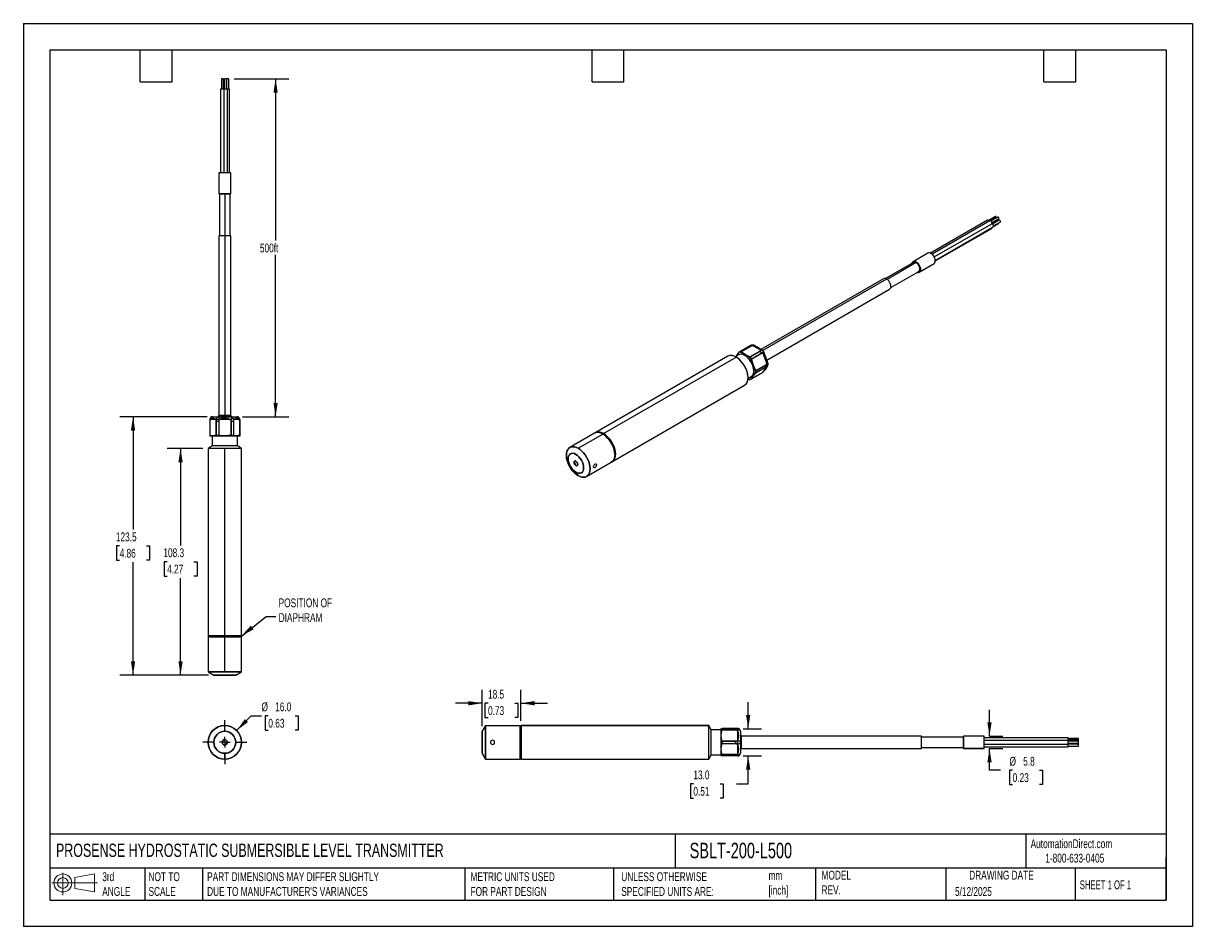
# Model space of a CAD drawing. Header units: millimetres. Extents: x 0 to 559, y 0 to 432.
import ezdxf

# ---------------------------------------------------------------- set-up
doc = ezdxf.new("R2010")
doc.units = ezdxf.units.MM
doc.header["$LTSCALE"] = 2
doc.linetypes.add('CENTERX2', pattern=[20.32, 12.7, -2.54, 2.54, -2.54])
doc.layers.add('CENTER', color=40, linetype='CENTERX2')
doc.layers.add('SLD-DEFPOINTS', color=7, linetype='Continuous')
doc.layers.add('DIMENSIONS', color=140, linetype='Continuous', lineweight=25)
doc.layers.add('TEXT', color=140, linetype='Continuous', lineweight=25)
doc.styles.add('SLDTEXTSTYLE0', font='TXT', dxfattribs={"width": 0.7})
doc.styles.add('SLDTEXTSTYLE1', font='TXT', dxfattribs={"width": 0.65})
doc.dimstyles.new('SLDDIMSTYLE0', dxfattribs={"dimtxt": 4.316016, "dimasz": 6.604, "dimexe": 0, "dimexo": 0.0625, "dimgap": 1.079004, "dimtad": 0, "dimtih": 1, "dimtoh": 1, "dimdec": 1, "dimrnd": 1e-09, "dimzin": 4, "dimdsep": 46, "dimtxsty": 'SLDTEXTSTYLE0', "dimsah": 1, "dimcen": 0, "dimadec": 0, "dimazin": 1, "dimtfac": 1, "dimtdec": 1, "dimtofl": 0, "dimtmove": 0, "dimatfit": 3, "dimfxl": 0, "dimfrac": 2, "dimtolj": 1, "dimtzin": 12, "dimarcsym": 0})
doc.dimstyles.new('SLDDIMSTYLE1', dxfattribs={"dimtxt": 4.316016, "dimasz": 6.604, "dimexe": 0, "dimexo": 0.0625, "dimgap": 1.079004, "dimtad": 0, "dimtih": 1, "dimtoh": 1, "dimdec": 1, "dimrnd": 1e-09, "dimzin": 4, "dimdsep": 46, "dimtxsty": 'SLDTEXTSTYLE0', "dimsah": 1, "dimcen": 0.09, "dimadec": 0, "dimazin": 1, "dimtfac": 1, "dimtdec": 1, "dimtmove": 0, "dimatfit": 0, "dimfxl": 0, "dimfrac": 2, "dimtolj": 1, "dimtzin": 12, "dimarcsym": 0})
doc.dimstyles.new('SLDDIMSTYLE2', dxfattribs={"dimtxt": 4.316016, "dimasz": 6.604, "dimexe": 0, "dimexo": 0.0625, "dimgap": 1.079004, "dimtad": 0, "dimtih": 1, "dimtoh": 1, "dimdec": 1, "dimrnd": 1e-09, "dimzin": 12, "dimdsep": 46, "dimtxsty": 'SLDTEXTSTYLE0', "dimsah": 1, "dimcen": 0.09, "dimadec": 0, "dimazin": 3, "dimtfac": 1, "dimtdec": 1, "dimtmove": 0, "dimatfit": 0, "dimfxl": 0, "dimfrac": 2, "dimtolj": 1, "dimtzin": 12, "dimarcsym": 0})
doc.dimstyles.new('SLDDIMSTYLE3', dxfattribs={"dimtxt": 4.316016, "dimasz": 6.604, "dimexe": 0, "dimexo": 0.0625, "dimgap": 1.079004, "dimtad": 0, "dimtih": 1, "dimtoh": 1, "dimdec": 1, "dimrnd": 1e-09, "dimzin": 12, "dimdsep": 46, "dimtxsty": 'SLDTEXTSTYLE0', "dimsah": 1, "dimcen": 0.09, "dimadec": 0, "dimazin": 3, "dimtfac": 1, "dimtdec": 1, "dimtofl": 0, "dimtmove": 0, "dimatfit": 3, "dimfxl": 0, "dimfrac": 2, "dimtolj": 1, "dimtzin": 12, "dimarcsym": 0})
doc.dimstyles.new('SLDDIMSTYLE4', dxfattribs={"dimtxt": 0.18, "dimasz": 6.604, "dimexe": 0, "dimexo": 0.0625, "dimgap": 0, "dimtad": 0, "dimtih": 1, "dimtoh": 1, "dimdec": 0, "dimrnd": 1e-09, "dimzin": 0, "dimdsep": 46, "dimtxsty": 'Standard', "dimsah": 1, "dimcen": 0.09, "dimadec": 0, "dimazin": 0, "dimtfac": 6.604, "dimtdec": 0, "dimtofl": 0, "dimtmove": 0, "dimatfit": 3, "dimfxl": 0, "dimfrac": 2, "dimtolj": 1, "dimtzin": 0, "dimarcsym": 0})

# ---------------------------------------------------------------- blocks, each defined once
blk = doc.blocks.new('Block11')
at = {"color": 7, "linetype": 'Continuous', "lineweight": 18}
for p, q in [((0, 5.76), (21.75, 5.76)), ((5.18, 10.62), (5.18, 0)), ((10.96, 8.33), (20.35, 10.06)), ((10.96, 3.19), (10.96, 8.33)), ((20.35, 10.06), (20.35, 1.46)), ((10.96, 3.19), (20.35, 1.46))]:
    blk.add_line(p, q, dxfattribs=at)
for radius in [4.3, 2.57]:
    blk.add_circle((5.18, 5.76), radius, dxfattribs=at)
blk = doc.blocks.new('Block12')
at = {"layer": 'SLD-DEFPOINTS'}
blk.add_blockref('Block11', (0, 0), dxfattribs=at)
blk = doc.blocks.new('_D')
at = {"layer": 'DIMENSIONS'}
for p, q in [((101.92, 93.78), (108.9, 100.76)), ((108.9, 100.76), (113.81, 100.76)), ((117.07, 100.76), (115.62, 100.76)), ((115.62, 100.76), (115.62, 93.9)), ((129.9, 100.76), (131.35, 100.76)), ((131.35, 100.76), (131.35, 93.9)), ((115.62, 93.9), (117.07, 93.9)), ((131.35, 93.9), (129.9, 93.9))]:
    blk.add_line(p, q, dxfattribs=at)
blk.add_solid([(101.92, 93.78), (107.3, 97.73), (105.87, 99.16)], dxfattribs=at)
at = {"layer": 'DIMENSIONS', "char_height": 4.233, "attachment_point": 1, "style": 'SLDTEXTSTYLE0'}
for s, insert in [('%%c', (113.81, 107.19)), ('16.0', (120.33, 107.19)), ('0.63', (117.07, 99.36))]:
    blk.add_mtext(s, dxfattribs=dict(at, insert=insert))
blk = doc.blocks.new('SW_CENTERMARKSYMBOL_0')
at = {"layer": 'CENTER', "color": 0}
for p, q in [((0, 5.08), (0, 10.53)), ((-5.08, 0), (-10.53, 0)), ((0, 0), (-2.54, 0)), ((0, 0), (0, 2.54)), ((0, 0), (0, -2.54)), ((0, 0), (2.54, 0)), ((5.08, 0), (10.53, 0)), ((0, -5.08), (0, -10.53))]:
    blk.add_line(p, q, dxfattribs=at)
blk = doc.blocks.new('_D_1')
at = {"layer": 'DIMENSIONS'}
for p, q in [((346.41, 94.6), (346.41, 107.3)), ((343.97, 94.6), (352.76, 94.6)), ((343.97, 81.6), (352.76, 81.6)), ((346.41, 68.21), (346.41, 81.6)), ((320.21, 68.21), (318.76, 68.21)), ((318.76, 68.21), (318.76, 61.35)), ((333.04, 68.21), (334.48, 68.21)), ((334.48, 68.21), (334.48, 61.35)), ((340.82, 68.21), (346.41, 68.21)), ((318.76, 61.35), (320.21, 61.35)), ((334.48, 61.35), (333.04, 61.35))]:
    blk.add_line(p, q, dxfattribs=at)
for points in [[(346.41, 94.6), (347.42, 101.2), (345.39, 101.2)], [(346.41, 81.6), (345.39, 75), (347.42, 75)]]:
    blk.add_solid(points, dxfattribs=at)
at = {"layer": 'DIMENSIONS', "char_height": 4.233, "attachment_point": 1, "style": 'SLDTEXTSTYLE0'}
for s, insert in [('13.0', (320.21, 74.63)), ('0.51', (320.21, 66.81))]:
    blk.add_mtext(s, dxfattribs=dict(at, insert=insert))
blk = doc.blocks.new('_D_2')
at = {"layer": 'DIMENSIONS'}
for p, q in [((461.73, 91.02), (461.73, 103.72)), ((461.79, 91.02), (468.08, 91.02)), ((461.73, 74.74), (461.73, 85.22)), ((461.79, 85.22), (468.08, 85.22)), ((466.99, 74.74), (461.73, 74.74)), ((472.79, 74.74), (471.34, 74.74)), ((471.34, 74.74), (471.34, 67.88)), ((485.61, 74.74), (487.06, 74.74)), ((487.06, 74.74), (487.06, 67.88)), ((471.34, 67.88), (472.79, 67.88)), ((487.06, 67.88), (485.61, 67.88))]:
    blk.add_line(p, q, dxfattribs=at)
for points in [[(461.73, 91.02), (462.75, 97.63), (460.72, 97.63)], [(461.73, 85.22), (460.72, 78.62), (462.75, 78.62)]]:
    blk.add_solid(points, dxfattribs=at)
at = {"layer": 'DIMENSIONS', "char_height": 4.233, "attachment_point": 1, "style": 'SLDTEXTSTYLE0'}
for s, insert in [('%%c', (471.32, 81.16)), ('5.8', (477.84, 81.16)), ('0.23', (472.79, 73.34))]:
    blk.add_mtext(s, dxfattribs=dict(at, insert=insert))
blk = doc.blocks.new('_D_3')
at = {"layer": 'DIMENSIONS'}
for p, q in [((219.23, 95.91), (219.23, 113.14)), ((237.73, 98.41), (237.73, 113.14)), ((219.23, 106.79), (206.53, 106.79)), ((222.07, 106.79), (220.62, 106.79)), ((220.62, 106.79), (220.62, 99.93)), ((234.89, 106.79), (236.34, 106.79)), ((236.34, 106.79), (236.34, 99.93)), ((237.73, 106.79), (250.43, 106.79)), ((220.62, 99.93), (222.07, 99.93)), ((236.34, 99.93), (234.89, 99.93))]:
    blk.add_line(p, q, dxfattribs=at)
for points in [[(219.23, 106.79), (212.63, 107.81), (212.63, 105.77)], [(237.73, 106.79), (244.34, 105.77), (244.34, 107.81)]]:
    blk.add_solid(points, dxfattribs=at)
at = {"layer": 'DIMENSIONS', "char_height": 4.233, "attachment_point": 1, "style": 'SLDTEXTSTYLE0'}
for s, insert in [('18.5', (222.07, 113.21)), ('0.73', (222.07, 105.39))]:
    blk.add_mtext(s, dxfattribs=dict(at, insert=insert))
blk = doc.blocks.new('_D_4')
at = {"layer": 'DIMENSIONS'}
for p, q in [((85.72, 228.62), (68.77, 228.62)), ((75.12, 228.62), (75.12, 182.28)), ((68.71, 174.45), (67.26, 174.45)), ((67.26, 174.45), (67.26, 167.59)), ((81.53, 174.45), (82.98, 174.45)), ((82.98, 174.45), (82.98, 167.59)), ((67.26, 167.59), (68.71, 167.59)), ((75.12, 120.28), (75.12, 166.63)), ((82.98, 167.59), (81.53, 167.59)), ((88.47, 120.28), (68.77, 120.28))]:
    blk.add_line(p, q, dxfattribs=at)
for points in [[(75.12, 228.62), (74.11, 222.02), (76.14, 222.02)], [(75.12, 120.28), (76.14, 126.88), (74.11, 126.88)]]:
    blk.add_solid(points, dxfattribs=at)
at = {"layer": 'DIMENSIONS', "char_height": 4.233, "attachment_point": 1, "style": 'SLDTEXTSTYLE0'}
for s, insert in [('108.3', (66.91, 180.87)), ('4.27', (68.71, 173.05))]:
    blk.add_mtext(s, dxfattribs=dict(at, insert=insert))
blk = doc.blocks.new('_D_5')
at = {"layer": 'DIMENSIONS'}
for p, q in [((87.85, 243.75), (46.06, 243.75)), ((52.41, 243.75), (52.41, 189.84)), ((46, 182.01), (44.55, 182.01)), ((44.55, 182.01), (44.55, 175.15)), ((58.83, 182.01), (60.28, 182.01)), ((60.28, 182.01), (60.28, 175.15)), ((44.55, 175.15), (46, 175.15)), ((52.41, 120.28), (52.41, 174.19)), ((60.28, 175.15), (58.83, 175.15)), ((88.47, 120.28), (46.06, 120.28))]:
    blk.add_line(p, q, dxfattribs=at)
for points in [[(52.41, 243.75), (51.4, 237.14), (53.43, 237.14)], [(52.41, 120.28), (53.43, 126.88), (51.4, 126.88)]]:
    blk.add_solid(points, dxfattribs=at)
at = {"layer": 'DIMENSIONS', "char_height": 4.233, "attachment_point": 1, "style": 'SLDTEXTSTYLE0'}
for s, insert in [('123.5', (44.21, 188.44)), ('4.86', (46, 180.61))]:
    blk.add_mtext(s, dxfattribs=dict(at, insert=insert))
blk = doc.blocks.new('_D_6')
at = {"layer": 'DIMENSIONS'}
for p, q in [((100.72, 405.29), (126.89, 405.29)), ((120.54, 405.29), (120.54, 327.95)), ((120.54, 243.75), (120.54, 321.09)), ((104.68, 243.75), (126.89, 243.75))]:
    blk.add_line(p, q, dxfattribs=at)
for points in [[(120.54, 405.29), (119.53, 398.69), (121.56, 398.69)], [(120.54, 243.75), (121.56, 250.35), (119.53, 250.35)]]:
    blk.add_solid(points, dxfattribs=at)
at = {"layer": 'DIMENSIONS', "insert": (113.05, 326.55), "char_height": 4.233, "attachment_point": 1, "style": 'SLDTEXTSTYLE0'}
blk.add_mtext('500ft', dxfattribs=at)

msp = doc.modelspace()

# ---------------------------------------------------------------- linework, layer by layer
at = {"color": 7, "linetype": 'Continuous'}
for p, q in [((0, 431.81), (0, 0.01)), ((0, 431.81), (558.8, 431.81)), ((558.8, 431.81), (558.8, 0.01)), ((558.8, 0.01), (0, 0.01))]:
    msp.add_line(p, q, dxfattribs=at)
for p, q in [((94.62, 405.29), (94.62, 400.31)), ((95.41, 405.29), (94.62, 405.29)), ((95.62, 405.29), (95.41, 405.29)), ((95.41, 405.29), (95.41, 400.31)), ((95.62, 400.31), (95.62, 405.29)), ((96.2, 405.29), (96.2, 400.31)), ((97.2, 405.29), (96.2, 405.29)), ((97.2, 400.31), (97.2, 405.29)), ((98.18, 405.29), (97.2, 405.29)), ((98.18, 400.31), (98.18, 405.29)), ((94.29, 400.31), (94.29, 360.29)), ((95.87, 400.31), (94.29, 400.31)), ((94.29, 400.29), (94.29, 360.29)), ((95.87, 400.29), (94.29, 400.29)), ((95.87, 400.31), (95.87, 360.29)), ((97.54, 400.31), (95.87, 400.31)), ((97.54, 360.29), (97.54, 400.31)), ((98.51, 400.31), (97.54, 400.31)), ((98.51, 360.29), (98.51, 400.31)), ((93.36, 360.29), (93.36, 350.29)), ((93.36, 360.29), (93.36, 350.29)), ((99.16, 360.29), (93.36, 360.29)), ((99.16, 360.29), (93.36, 360.29)), ((99.16, 350.29), (99.16, 360.29)), ((99.16, 350.29), (99.16, 360.29)), ((93.36, 350.29), (99.16, 350.29)), ((99.16, 350.29), (93.36, 350.29)), ((93.76, 350.29), (93.76, 330.29)), ((93.76, 350.29), (93.76, 330.29)), ((96.26, 350.29), (96.26, 330.29)), ((98.76, 330.29), (98.76, 350.29)), ((98.76, 330.29), (98.76, 350.29)), ((460.84, 337.67), (433.58, 321.93)), ((460.82, 337.66), (433.58, 321.93)), ((461.96, 337.44), (434.28, 321.46)), ((435.31, 320.14), (462.79, 336)), ((464.53, 339.41), (461.34, 337.57)), ((464.98, 339.19), (461.63, 337.26)), ((465.65, 339.19), (462.46, 337.35)), ((462.91, 335.97), (465.03, 337.19)), ((466.23, 338.44), (462.95, 336.54)), ((462.96, 336.48), (466.15, 338.32)), ((466.34, 337.69), (463.15, 335.85)), ((463.62, 334.66), (466.15, 336.12)), ((463.65, 334.98), (466.84, 336.82)), ((93.36, 330.29), (93.36, 244.28)), ((93.36, 330.29), (93.36, 244.28)), ((96.26, 330.29), (93.36, 330.29)), ((99.16, 330.29), (93.36, 330.29)), ((99.16, 330.29), (96.26, 330.29)), ((96.26, 330.29), (96.26, 244.28)), ((99.16, 244.28), (99.16, 330.29)), ((99.16, 244.28), (99.16, 330.29)), ((435.81, 318.52), (463.48, 334.5)), ((435.82, 318.23), (462.79, 333.8)), ((462.96, 334.18), (462.96, 334.2)), ((432.32, 321.98), (425.25, 317.89)), ((432.32, 321.98), (425.25, 317.89)), ((425.45, 317.55), (412.04, 309.81)), ((425.45, 317.55), (412.04, 309.81)), ((426.7, 317.42), (412.82, 309.41)), ((414.54, 305.48), (427.95, 313.22)), ((414.54, 305.48), (427.95, 313.22)), ((428.15, 312.87), (435.22, 316.95)), ((428.15, 312.87), (435.22, 316.95)), ((411.1, 309.73), (352.51, 275.91)), ((411.1, 309.73), (352.51, 275.91)), ((412.55, 309.59), (353.36, 275.41)), ((355.33, 270.84), (414, 304.71)), ((355.33, 270.84), (414, 304.71)), ((341.95, 274.59), (340.46, 272.53)), ((347.57, 277.83), (341.95, 274.59)), ((342.27, 274.77), (346.94, 277.47)), ((348.39, 277.89), (342.78, 274.65)), ((346.99, 272.18), (342.78, 274.65)), ((347.76, 277.53), (343.09, 274.83)), ((352.6, 275.42), (346.99, 272.18)), ((347.3, 272.36), (351.97, 275.05)), ((347.81, 277.91), (347.57, 277.83)), ((353.42, 274.39), (347.81, 271.15)), ((352.79, 274.03), (348.12, 271.33)), ((352.6, 275.42), (348.39, 277.89)), ((349.76, 277.53), (349.09, 277.92)), ((353.63, 275.25), (351.44, 276.53)), ((355.49, 268.96), (353.42, 274.39)), ((355.86, 269.46), (353.66, 275.22)), ((336.66, 272.64), (273.31, 236.07)), ((336.66, 272.64), (273.31, 236.07)), ((277.31, 235.68), (340.66, 272.25)), ((341.84, 273.33), (340.31, 272.44)), ((341.84, 273.33), (340.31, 272.44)), ((340.93, 273.14), (340.57, 272.59)), ((349.88, 265.72), (347.81, 271.15)), ((355.49, 268.96), (349.88, 265.72)), ((350.2, 265.9), (354.87, 268.6)), ((346.31, 262.05), (347.84, 262.93)), ((346.31, 262.05), (347.84, 262.93)), ((353.35, 264.91), (347.74, 261.67)), ((347.74, 261.67), (349.87, 264.63)), ((348.05, 261.85), (352.72, 264.55)), ((355.49, 267.87), (349.87, 264.63)), ((354.86, 267.51), (350.19, 264.81)), ((353.35, 264.91), (355.49, 267.87)), ((353.61, 265.15), (353.86, 265.5)), ((355.28, 267.44), (355.3, 267.55)), ((355.3, 267.48), (355.74, 268.09)), ((281.31, 222.21), (344.66, 258.79)), ((281.31, 222.21), (344.66, 258.79)), ((346.3, 261.97), (346.91, 261.61)), ((89.11, 242.48), (89.11, 234.54)), ((89.15, 242.48), (89.11, 242.48)), ((89.11, 241.59), (89.11, 234.98)), ((89.11, 241.59), (89.15, 241.59)), ((92.18, 242.48), (89.15, 242.48)), ((89.15, 242.48), (89.15, 234.54)), ((89.15, 241.59), (89.15, 234.98)), ((90.38, 243.75), (90.39, 243.75)), ((90.39, 243.75), (93.12, 243.75)), ((93.34, 242.48), (92.18, 242.48)), ((92.18, 242.48), (92.18, 234.54)), ((92.18, 241.59), (93.34, 241.59)), ((92.18, 234.98), (92.18, 241.59)), ((93.12, 243.75), (93.62, 243.75)), ((93.16, 244.08), (93.16, 243.75)), ((99.36, 244.08), (93.16, 244.08)), ((93.16, 244.08), (93.16, 243.75)), ((99.36, 244.08), (93.16, 244.08)), ((99.3, 242.48), (93.34, 242.48)), ((93.34, 242.48), (93.34, 234.54)), ((93.34, 241.59), (93.34, 234.98)), ((96.26, 244.28), (93.36, 244.28)), ((99.16, 244.28), (93.36, 244.28)), ((93.62, 243.75), (99.33, 243.75)), ((99.16, 244.28), (96.26, 244.28)), ((99.3, 242.48), (99.3, 234.54)), ((99.3, 241.59), (100.46, 241.59)), ((99.3, 234.98), (99.3, 241.59)), ((99.33, 243.75), (102.14, 243.75)), ((99.36, 243.75), (99.36, 244.08)), ((99.36, 243.75), (99.36, 244.08)), ((100.46, 242.48), (100.46, 234.54)), ((103.39, 242.48), (100.46, 242.48)), ((100.46, 241.59), (100.46, 234.98)), ((102.14, 243.75), (102.14, 243.75)), ((103.39, 242.48), (103.39, 234.54)), ((103.41, 242.48), (103.39, 242.48)), ((103.39, 234.98), (103.39, 241.59)), ((103.41, 241.59), (103.39, 241.59)), ((103.41, 234.98), (103.41, 241.59)), ((103.41, 234.54), (103.41, 241.59)), ((89.11, 234.98), (89.15, 234.98)), ((92.18, 234.98), (93.34, 234.98)), ((99.3, 234.98), (100.46, 234.98)), ((103.39, 234.98), (103.41, 234.98)), ((272.96, 235.87), (261.17, 229.07)), ((265.17, 228.67), (276.96, 235.47)), ((277.13, 235.37), (276.96, 235.47)), ((276.96, 235.47), (277.13, 235.37)), ((277.13, 235.37), (277.31, 235.68)), ((90.26, 229.78), (88.26, 228.62)), ((90.26, 229.78), (88.26, 228.62)), ((89.15, 234.54), (89.11, 234.54)), ((92.18, 234.54), (89.15, 234.54)), ((90.26, 234.54), (90.26, 229.78)), ((90.26, 234.54), (90.26, 229.78)), ((102.26, 229.78), (90.26, 229.78)), ((102.26, 229.78), (90.26, 229.78)), ((93.34, 234.54), (92.18, 234.54)), ((99.3, 234.54), (93.34, 234.54)), ((100.46, 234.54), (99.3, 234.54)), ((103.39, 234.54), (100.46, 234.54)), ((102.26, 229.78), (102.26, 234.54)), ((102.26, 229.78), (102.26, 234.54)), ((104.26, 228.62), (102.26, 229.78)), ((104.26, 228.62), (102.26, 229.78)), ((103.41, 234.54), (103.39, 234.54)), ((88.26, 228.62), (88.26, 139.03)), ((88.26, 228.62), (88.26, 139.03)), ((96.26, 228.62), (88.26, 228.62)), ((104.26, 228.62), (88.26, 228.62)), ((104.26, 228.62), (96.26, 228.62)), ((96.26, 139.03), (96.26, 228.62)), ((104.26, 139.03), (104.26, 228.62)), ((104.26, 139.03), (104.26, 228.62)), ((282.61, 225.67), (282.61, 225.88)), ((282.61, 225.68), (282.61, 225.88)), ((264.27, 220.6), (264.05, 220.47)), ((269.17, 215.21), (280.95, 222.01)), ((273.94, 220.68), (273.95, 220.67)), ((265.17, 215.61), (264.05, 217.2)), ((88.26, 139.03), (88.51, 138.78)), ((88.26, 139.03), (88.51, 138.78)), ((88.26, 139.03), (96.26, 139.03)), ((104.26, 139.03), (88.26, 139.03)), ((88.51, 138.78), (88.26, 138.53)), ((88.26, 138.53), (88.26, 126.28)), ((88.26, 138.53), (96.26, 138.53)), ((88.51, 138.78), (88.27, 138.54)), ((104.26, 138.54), (88.27, 138.54)), ((88.51, 138.78), (96.26, 138.78)), ((104.01, 138.78), (88.51, 138.78)), ((96.26, 139.03), (104.26, 139.03)), ((96.26, 138.78), (96.26, 139.03)), ((96.26, 138.78), (104.01, 138.78)), ((96.26, 138.53), (96.26, 138.78)), ((96.26, 138.53), (104.26, 138.53)), ((96.26, 121.87), (96.26, 138.53)), ((104.01, 138.78), (104.26, 139.03)), ((104.01, 138.78), (104.26, 139.03)), ((104.26, 138.53), (104.01, 138.78)), ((104.26, 138.54), (104.01, 138.78)), ((104.26, 126.28), (104.26, 138.53)), ((88.26, 124.29), (88.26, 121.87)), ((88.27, 126.22), (88.27, 124.34)), ((104.26, 124.34), (104.26, 126.22)), ((104.26, 121.87), (104.26, 124.29)), ((88.26, 121.87), (91.01, 120.28)), ((88.26, 121.87), (96.26, 121.87)), ((88.27, 121.86), (91.01, 120.28)), ((104.26, 121.86), (88.27, 121.86)), ((91.01, 120.28), (96.26, 120.28)), ((101.51, 120.28), (91.01, 120.28)), ((96.26, 121.87), (104.26, 121.87)), ((96.26, 120.28), (101.51, 120.28)), ((101.51, 120.28), (104.26, 121.87)), ((101.51, 120.28), (104.26, 121.86)), ((220.82, 96.12), (219.23, 93.37)), ((220.82, 96.12), (219.23, 93.37)), ((220.82, 96.12), (220.82, 80.12)), ((220.82, 96.12), (237.48, 96.12)), ((220.82, 80.13), (220.82, 96.12)), ((237.48, 96.12), (237.48, 80.12)), ((237.48, 96.12), (237.73, 95.87)), ((237.73, 95.87), (237.49, 96.12)), ((237.49, 80.13), (237.49, 96.12)), ((237.98, 96.12), (237.73, 95.87)), ((237.73, 95.87), (237.98, 96.12)), ((237.73, 95.87), (237.73, 80.37)), ((237.73, 80.37), (237.73, 95.87)), ((327.58, 96.12), (237.98, 96.12)), ((237.98, 96.12), (237.98, 80.12)), ((237.98, 96.12), (327.58, 96.12)), ((237.98, 80.12), (237.98, 96.12)), ((328.73, 94.12), (327.58, 96.12)), ((328.73, 94.12), (327.58, 96.12)), ((327.58, 88.12), (327.58, 96.12)), ((327.58, 80.12), (327.58, 96.12)), ((219.23, 93.37), (219.23, 82.87)), ((219.23, 82.87), (219.23, 93.37)), ((333.49, 94.12), (328.73, 94.12)), ((333.49, 94.12), (328.73, 94.12)), ((328.73, 88.12), (328.73, 94.12)), ((328.73, 82.12), (328.73, 94.12)), ((333.49, 94.6), (333.49, 94.65)), ((341.43, 94.6), (333.49, 94.6)), ((333.49, 93.92), (333.49, 94.6)), ((341.43, 93.92), (333.49, 93.92)), ((333.49, 88.73), (333.49, 93.92)), ((340.54, 94.65), (333.94, 94.65)), ((340.54, 94.65), (333.94, 94.65)), ((333.94, 94.6), (333.94, 93.92)), ((333.94, 94.6), (340.54, 94.6)), ((340.54, 93.92), (333.94, 93.92)), ((340.54, 94.6), (340.54, 93.92)), ((341.43, 94.6), (341.43, 94.6)), ((341.43, 88.73), (341.43, 93.92)), ((342.7, 93.38), (342.7, 93.33)), ((342.7, 93.33), (342.7, 88.36)), ((343.03, 91.22), (342.7, 91.22)), ((343.03, 91.22), (342.7, 91.22)), ((343.03, 88.12), (343.03, 91.22)), ((343.03, 85.02), (343.03, 91.22)), ((429.25, 91.02), (343.23, 91.02)), ((343.23, 88.12), (343.23, 91.02)), ((429.25, 91.02), (343.23, 91.02)), ((343.23, 85.22), (343.23, 91.02)), ((429.25, 85.22), (429.25, 91.02)), ((429.25, 85.22), (429.25, 91.02)), ((449.25, 90.62), (429.25, 90.62)), ((449.25, 90.62), (429.25, 90.62)), ((459.25, 91.02), (449.25, 91.02)), ((459.25, 91.02), (449.25, 91.02)), ((449.25, 91.02), (449.25, 85.22)), ((449.25, 85.22), (449.25, 91.02)), ((459.25, 85.22), (459.25, 91.02)), ((459.25, 85.22), (459.25, 91.02)), ((499.26, 90.31), (459.25, 90.31)), ((499.26, 89.47), (499.26, 90.31)), ((504.25, 89.97), (499.26, 89.97)), ((499.26, 88.96), (499.26, 89.47)), ((504.25, 89.32), (504.25, 89.97)), ((327.58, 80.12), (327.58, 88.12)), ((328.73, 82.12), (328.73, 88.12)), ((333.49, 87.39), (333.49, 88.73)), ((341.43, 88.73), (333.49, 88.73)), ((341.43, 87.39), (333.49, 87.39)), ((333.49, 82.26), (333.49, 87.39)), ((333.94, 88.73), (340.54, 88.73)), ((333.94, 88.73), (333.94, 87.39)), ((340.54, 87.39), (333.94, 87.39)), ((340.54, 87.39), (340.54, 88.73)), ((341.43, 87.39), (341.43, 88.73)), ((341.43, 82.26), (341.43, 87.39)), ((342.7, 88.36), (342.7, 87.79)), ((342.7, 87.79), (342.7, 83.16)), ((342.7, 85.02), (343.03, 85.02)), ((342.7, 85.02), (343.03, 85.02)), ((343.03, 85.02), (343.03, 88.12)), ((343.23, 85.22), (343.23, 88.12)), ((343.23, 85.22), (429.25, 85.22)), ((343.23, 85.22), (429.25, 85.22)), ((429.25, 85.62), (449.25, 85.62)), ((429.25, 85.62), (449.25, 85.62)), ((449.25, 85.22), (459.25, 85.22)), ((459.25, 85.22), (449.25, 85.22)), ((499.26, 88.96), (459.25, 88.96)), ((459.25, 87.29), (499.26, 87.29)), ((459.25, 85.94), (499.26, 85.94)), ((504.25, 89.32), (499.26, 89.32)), ((499.26, 88.97), (504.25, 88.97)), ((499.26, 88.12), (499.26, 88.96)), ((504.25, 88.62), (499.26, 88.62)), ((499.26, 87.29), (499.26, 88.12)), ((504.25, 87.62), (499.26, 87.62)), ((499.26, 86.78), (499.26, 87.29)), ((504.25, 87.28), (499.26, 87.28)), ((499.26, 85.94), (499.26, 86.78)), ((499.26, 86.28), (504.25, 86.28)), ((504.25, 88.97), (504.25, 89.32)), ((504.25, 88.62), (504.25, 88.97)), ((504.25, 87.62), (504.25, 88.62)), ((504.25, 87.28), (504.25, 87.62)), ((504.25, 86.28), (504.25, 87.28)), ((96.26, 80.12), (96.26, 82.87)), ((219.23, 82.87), (220.82, 80.13)), ((220.82, 80.12), (219.23, 82.87)), ((220.82, 80.12), (237.48, 80.12)), ((237.48, 80.12), (237.73, 80.37)), ((237.49, 80.13), (237.73, 80.37)), ((237.73, 80.37), (237.98, 80.12)), ((237.73, 80.37), (237.98, 80.12)), ((237.98, 80.12), (327.58, 80.12)), ((237.98, 80.12), (327.58, 80.12)), ((327.58, 80.12), (328.73, 82.12)), ((327.58, 80.12), (328.73, 82.12)), ((328.73, 82.12), (333.49, 82.12)), ((328.73, 82.12), (333.49, 82.12)), ((341.43, 82.26), (333.49, 82.26)), ((333.49, 81.6), (333.49, 82.26)), ((341.43, 81.6), (333.49, 81.6)), ((333.94, 82.26), (340.54, 82.26)), ((333.94, 82.26), (333.94, 81.6)), ((340.54, 81.6), (333.94, 81.6)), ((340.54, 82.26), (340.54, 81.6)), ((341.43, 81.6), (341.43, 82.26)), ((342.7, 83.16), (342.7, 82.87))]:
    msp.add_line(p, q)
at = {"flags": 128}
for points in [[(461.62, 337.25), (461.5, 337.4), (461.27, 337.6), (461.04, 337.7), (460.84, 337.67), (460.82, 337.66)], [(461.63, 337.26), (461.48, 337.45), (461.25, 337.63), (461.03, 337.71), (460.84, 337.67)], [(462.96, 336.38), (462.92, 336.67), (462.79, 336.96), (462.6, 337.22), (462.37, 337.4), (462.15, 337.48), (461.96, 337.44)], [(463.65, 334.88), (463.61, 335.17), (463.48, 335.46), (463.29, 335.72), (463.07, 335.9), (462.84, 335.98), (462.75, 335.98)], [(462.79, 336), (462.79, 336), (462.92, 336.15), (462.96, 336.38)], [(464.98, 339.19), (464.86, 339.33), (464.72, 339.42), (464.59, 339.44), (464.53, 339.41)], [(465.12, 338.88), (465.08, 339.02), (464.98, 339.19)], [(465.03, 337.19), (465.08, 337.23), (465.13, 337.36), (465.12, 337.52), (465.06, 337.7), (465.06, 337.7)], [(466.23, 338.44), (466.25, 338.58), (466.21, 338.76), (466.13, 338.93), (466.01, 339.08), (465.87, 339.18), (465.74, 339.21), (465.65, 339.19)], [(466.15, 338.32), (466.17, 338.34), (466.23, 338.44)], [(466.84, 336.82), (466.84, 336.82), (466.92, 336.91), (466.94, 337.05), (466.92, 337.22), (466.84, 337.4), (466.72, 337.55), (466.59, 337.66), (466.45, 337.71), (466.34, 337.69)], [(462.79, 333.8), (462.79, 333.8), (462.92, 333.95), (462.96, 334.18)], [(463.48, 334.5), (463.48, 334.5), (463.61, 334.65), (463.65, 334.88)], [(435.22, 316.95), (435.22, 316.95), (435.54, 317.26), (435.75, 317.71), (435.82, 318.28), (435.75, 318.93), (435.54, 319.62), (435.22, 320.3), (434.79, 320.92), (434.3, 321.45), (433.77, 321.83), (433.24, 322.06), (432.74, 322.11), (432.32, 321.98)], [(435.22, 316.95), (435.22, 316.95), (435.54, 317.26), (435.75, 317.71), (435.82, 318.28), (435.75, 318.93), (435.54, 319.62), (435.22, 320.3), (434.79, 320.92), (434.3, 321.45), (433.77, 321.83), (433.24, 322.06), (432.74, 322.11), (432.32, 321.98)], [(424.71, 317.12), (424.72, 317.14), (424.92, 317.59), (425.25, 317.89), (425.67, 318.03), (426.17, 317.98), (426.7, 317.75), (427.23, 317.36), (427.72, 316.84), (428.15, 316.22), (428.47, 315.54), (428.68, 314.85), (428.75, 314.2), (428.68, 313.63), (428.47, 313.17), (428.15, 312.87), (427.72, 312.74), (427.23, 312.79), (427.21, 312.79)], [(427.21, 312.79), (427.23, 312.79), (427.72, 312.74), (428.15, 312.87), (428.47, 313.17), (428.68, 313.63), (428.75, 314.2), (428.68, 314.85), (428.47, 315.54), (428.15, 316.22), (427.72, 316.84), (427.23, 317.36), (426.7, 317.75), (426.17, 317.98), (425.67, 318.03), (425.25, 317.89), (424.92, 317.59), (424.72, 317.14), (424.71, 317.12)], [(427.95, 313.22), (428.03, 313.27), (428.3, 313.61), (428.45, 314.08), (428.45, 314.66), (428.3, 315.3), (428.03, 315.95), (427.65, 316.55), (427.19, 317.05), (426.7, 317.42), (426.2, 317.63), (425.74, 317.65), (425.45, 317.55)], [(427.95, 313.22), (428.03, 313.27), (428.3, 313.61), (428.45, 314.08), (428.45, 314.66), (428.3, 315.3), (428.03, 315.95), (427.65, 316.55), (427.19, 317.05), (426.7, 317.42)], [(414, 304.71), (414, 304.71), (414.33, 305.01), (414.53, 305.46), (414.6, 306.03), (414.53, 306.69), (414.33, 307.38), (414, 308.06), (413.58, 308.68), (413.08, 309.2), (412.55, 309.59), (412.02, 309.81), (411.53, 309.86), (411.1, 309.73)], [(414, 304.71), (414, 304.71), (414.33, 305.01), (414.53, 305.46), (414.6, 306.03), (414.53, 306.69), (414.33, 307.38), (414, 308.06), (413.58, 308.68), (413.08, 309.2), (412.55, 309.59)], [(344.93, 273.44), (343.95, 274.1), (343.09, 274.83)], [(346.94, 277.47), (347.12, 277.56), (347.2, 277.58)], [(351.97, 275.05), (352.14, 275.2), (352.23, 275.36), (352.22, 275.64), (351.96, 276.07), (351.04, 276.81), (349.65, 277.47), (349.12, 277.61), (348.54, 277.68), (348.17, 277.66), (347.89, 277.59), (347.76, 277.53)], [(348.84, 278), (348.34, 278), (347.79, 277.92)], [(354.87, 268.6), (355.05, 268.76), (355.19, 269), (355.3, 269.44), (355.3, 270.23), (354.94, 271.74), (354.18, 273.28), (353.84, 273.69), (353.44, 274), (353.16, 274.1), (352.91, 274.08), (352.79, 274.03)], [(344.66, 258.79), (344.66, 258.79), (345.24, 259.23), (345.7, 259.84), (346.04, 260.59), (346.25, 261.47), (346.32, 262.45), (346.25, 263.51), (346.04, 264.63), (345.7, 265.77), (345.24, 266.91), (344.66, 268.03), (343.99, 269.08), (343.23, 270.05), (342.41, 270.92), (341.55, 271.66), (340.66, 272.25), (339.78, 272.68), (338.91, 272.94), (338.09, 273.02), (337.34, 272.92), (336.66, 272.64)], [(349.09, 265.68), (349.02, 266.62), (348.8, 267.62), (348.45, 268.63), (347.98, 269.62), (347.4, 270.56), (346.74, 271.42), (346.01, 272.17), (345.24, 272.78), (344.45, 273.24), (343.68, 273.51), (342.95, 273.61), (342.29, 273.52), (341.84, 273.33)], [(347.3, 272.36), (346.07, 272.86), (344.93, 273.44)], [(348.89, 268.46), (348.44, 269.86), (348.12, 271.33)], [(350.2, 265.9), (349.49, 267.13), (348.89, 268.46)], [(355.85, 269.4), (355.86, 269.32), (355.74, 269.14), (355.49, 268.96)], [(355.86, 268.37), (355.88, 268.89), (355.87, 269.48)], [(348.05, 261.85), (348.38, 262.47), (348.85, 263.18)], [(348.85, 263.18), (349.46, 263.96), (350.19, 264.81)], [(352.72, 264.55), (352.94, 264.69), (353.18, 264.87), (353.53, 265.17), (354.03, 265.67), (354.76, 266.54), (355.26, 267.34), (355.31, 267.52), (355.25, 267.63), (355.13, 267.63), (354.97, 267.57), (354.86, 267.51)], [(353.35, 264.91), (353.6, 265.14), (353.61, 265.15)], [(92.18, 241.59), (92.15, 241.88), (92.08, 242.14), (91.91, 242.47), (91.55, 242.81), (90.76, 243.06), (89.86, 242.86), (89.58, 242.65), (89.33, 242.33), (89.22, 242.04), (89.16, 241.75), (89.15, 241.59)], [(93.12, 243.75), (93.11, 243.75), (92.89, 243.71), (92.61, 243.54), (92.38, 243.26), (92.23, 242.89), (92.18, 242.48)], [(93.62, 243.75), (93.62, 243.75), (93.55, 243.71), (93.47, 243.54), (93.4, 243.26), (93.36, 242.89), (93.34, 242.48)], [(99.3, 241.59), (99.25, 241.88), (99.11, 242.14), (98.77, 242.47), (98.06, 242.81), (96.51, 243.06), (94.74, 242.86), (94.19, 242.65), (93.7, 242.33), (93.47, 242.04), (93.36, 241.75), (93.34, 241.59)], [(90.66, 234.61), (89.91, 234.7), (89.15, 234.98)], [(92.18, 234.98), (91.43, 234.71), (90.66, 234.61)], [(96.32, 234.61), (94.83, 234.7), (93.34, 234.98)], [(99.3, 234.98), (97.83, 234.71), (96.32, 234.61)], [(101.92, 234.61), (101.19, 234.7), (100.46, 234.98)], [(103.39, 234.98), (102.67, 234.71), (101.92, 234.61)], [(281.13, 222.12), (281.31, 222.21), (281.89, 222.66), (282.35, 223.27), (282.69, 224.02), (282.9, 224.9), (282.97, 225.88), (282.9, 226.94), (282.69, 228.06), (282.35, 229.2), (281.89, 230.34), (281.31, 231.45), (280.63, 232.51), (279.88, 233.48), (279.06, 234.35), (278.19, 235.08), (277.31, 235.68), (276.42, 236.11), (275.56, 236.36), (274.74, 236.45), (273.98, 236.35), (273.31, 236.07), (273.14, 235.96)], [(276.96, 235.47), (277.84, 234.88), (278.7, 234.14), (279.52, 233.28), (280.28, 232.3), (280.96, 231.25), (281.53, 230.14), (282, 228.99), (282.34, 227.85), (282.54, 226.74), (282.61, 225.67), (282.54, 224.69), (282.34, 223.81), (282, 223.06), (281.53, 222.46), (280.96, 222.01), (280.95, 222.01)], [(277.31, 235.68), (278.19, 235.08), (279.06, 234.35), (279.88, 233.48), (280.63, 232.51), (281.31, 231.45), (281.89, 230.34), (282.35, 229.2), (282.69, 228.06), (282.9, 226.94), (282.97, 225.88), (282.9, 224.9), (282.69, 224.02), (282.35, 223.27), (281.89, 222.66), (281.31, 222.21), (281.13, 222.12)], [(265.17, 215.61), (264.29, 216.2), (263.43, 216.93), (262.61, 217.8), (261.85, 218.77), (261.17, 219.83), (260.6, 220.94), (260.13, 222.08), (259.79, 223.22), (259.59, 224.34), (259.52, 225.4), (259.59, 226.38), (259.79, 227.26), (260.13, 228.01), (260.6, 228.62), (261.17, 229.07), (261.85, 229.34), (262.61, 229.44), (263.43, 229.36), (264.29, 229.1), (265.17, 228.67)], [(265.17, 215.61), (266.05, 215.18), (266.92, 214.92), (267.74, 214.84), (268.49, 214.94), (269.17, 215.21), (269.74, 215.66), (270.21, 216.27), (270.55, 217.02), (270.75, 217.89), (270.82, 218.87), (270.75, 219.93), (270.55, 221.05), (270.21, 222.19), (269.74, 223.33), (269.17, 224.44), (268.49, 225.5), (267.74, 226.47), (266.92, 227.33), (266.05, 228.07), (265.17, 228.66), (264.29, 229.09), (263.42, 229.35), (262.6, 229.43), (261.85, 229.33), (261.17, 229.06), (260.6, 228.61), (260.13, 228.01), (259.8, 227.26), (259.59, 226.38), (259.52, 225.4), (259.59, 224.34), (259.8, 223.22), (260.13, 222.08), (260.6, 220.94), (261.17, 219.83), (261.85, 218.77), (262.6, 217.8), (263.42, 216.94), (264.29, 216.2), (265.17, 215.61)], [(264.05, 217.2), (263.33, 217.7), (262.63, 218.35), (261.99, 219.12), (261.43, 219.97), (260.96, 220.89), (260.62, 221.83), (260.41, 222.75), (260.34, 223.63), (260.41, 224.43), (260.62, 225.11), (260.96, 225.65), (261.43, 226.04), (261.99, 226.24), (262.63, 226.27), (263.33, 226.11), (264.05, 225.78)], [(264.05, 217.2), (264.77, 216.87), (265.47, 216.71), (266.11, 216.73), (266.68, 216.94), (267.14, 217.33), (267.48, 217.87), (267.69, 218.55), (267.76, 219.35), (267.69, 220.22), (267.48, 221.15), (267.14, 222.09), (266.68, 223.01), (266.11, 223.86), (265.47, 224.63), (264.77, 225.28), (264.05, 225.78), (263.33, 226.11), (262.63, 226.27), (261.99, 226.24), (261.43, 226.04), (260.96, 225.65), (260.62, 225.11), (260.41, 224.43), (260.34, 223.63), (260.41, 222.75), (260.62, 221.83), (260.96, 220.89), (261.43, 219.97), (261.99, 219.12), (262.63, 218.35), (263.33, 217.7), (264.05, 217.2)], [(264.05, 225.78), (264.77, 225.28), (265.47, 224.63), (266.11, 223.86), (266.68, 223.01), (267.14, 222.09), (267.48, 221.15), (267.69, 220.22), (267.76, 219.35), (267.69, 218.55), (267.48, 217.87), (267.14, 217.33), (266.68, 216.94), (266.11, 216.73), (265.47, 216.71), (264.77, 216.87), (264.05, 217.2)], [(265.17, 228.67), (266.06, 228.08), (266.92, 227.34), (267.74, 226.48), (268.5, 225.5), (269.17, 224.45), (269.75, 223.34), (270.21, 222.19), (270.55, 221.05), (270.76, 219.93), (270.83, 218.87), (270.76, 217.89), (270.55, 217.01), (270.21, 216.26), (269.75, 215.66), (269.17, 215.21), (268.5, 214.93), (267.74, 214.83), (266.92, 214.92), (266.06, 215.17), (265.17, 215.61)], [(264.05, 220.47), (263.71, 220.74), (263.43, 221.13), (263.23, 221.57), (263.17, 222), (263.23, 222.35), (263.43, 222.57), (263.71, 222.63), (264.05, 222.51)], [(264.05, 220.47), (264.39, 220.35), (264.68, 220.41), (264.87, 220.63), (264.93, 220.98), (264.87, 221.41), (264.68, 221.85), (264.39, 222.24), (264.05, 222.51), (263.71, 222.63), (263.43, 222.57), (263.23, 222.35), (263.17, 222), (263.23, 221.57), (263.43, 221.13), (263.71, 220.74), (264.05, 220.47)], [(263.55, 222.62), (263.46, 222.48), (263.39, 222.13), (263.46, 221.7), (263.65, 221.26), (263.93, 220.87), (264.27, 220.6)], [(264.05, 222.51), (264.39, 222.24), (264.68, 221.85), (264.87, 221.41), (264.93, 220.98), (264.87, 220.63), (264.68, 220.41), (264.39, 220.35), (264.05, 220.47)], [(264.27, 220.6), (264.61, 220.48), (264.78, 220.49)], [(273.2, 219.47), (272.97, 219.38), (272.78, 219.39), (272.63, 219.49), (272.55, 219.69), (272.54, 219.95), (272.6, 220.25), (272.72, 220.56), (272.9, 220.84), (273.12, 221.06), (273.36, 221.18), (273.59, 221.19), (273.78, 221.1), (273.9, 220.92), (273.95, 220.67)], [(88.26, 126.28), (88.27, 126.22), (88.29, 126.06), (88.31, 125.81), (88.32, 125.5), (88.33, 125.17), (88.32, 124.85), (88.3, 124.57), (88.28, 124.38), (88.27, 124.28), (88.27, 124.29)], [(104.26, 124.29), (104.26, 124.28), (104.25, 124.38), (104.23, 124.57), (104.21, 124.84), (104.2, 125.17), (104.21, 125.5), (104.22, 125.81), (104.24, 126.06), (104.26, 126.22), (104.26, 126.28)], [(333.56, 94.62), (333.66, 94.64), (333.94, 94.65)], [(333.94, 94.6), (333.66, 94.61), (333.56, 94.62)], [(333.56, 91.33), (333.66, 92.62), (333.94, 93.92)], [(333.94, 88.73), (333.66, 90.01), (333.56, 91.33)], [(340.54, 94.6), (340.83, 94.6), (341.09, 94.6), (341.42, 94.6), (341.77, 94.61), (342.01, 94.62), (341.81, 94.64), (341.61, 94.64), (341.28, 94.65), (340.99, 94.65), (340.7, 94.65), (340.54, 94.65)], [(340.54, 88.73), (340.83, 88.78), (341.09, 88.9), (341.42, 89.2), (341.77, 89.81), (342.01, 91.16), (341.81, 92.71), (341.61, 93.18), (341.28, 93.61), (340.99, 93.81), (340.7, 93.9), (340.54, 93.92)], [(333.56, 84.83), (333.66, 86.11), (333.94, 87.39)], [(333.94, 82.26), (333.66, 83.52), (333.56, 84.83)], [(340.54, 82.26), (340.83, 82.3), (341.09, 82.43), (341.42, 82.72), (341.77, 83.33), (342.01, 84.66), (341.81, 86.19), (341.61, 86.66), (341.28, 87.08), (340.99, 87.28), (340.7, 87.38), (340.54, 87.39)], [(342.7, 88.36), (342.7, 88.36), (342.66, 88.45), (342.49, 88.56), (342.21, 88.65), (341.84, 88.71), (341.43, 88.73)], [(341.43, 87.39), (341.84, 87.41), (342.21, 87.48), (342.49, 87.57), (342.66, 87.69), (342.7, 87.78), (342.7, 87.79)], [(341.43, 82.26), (341.84, 82.31), (342.21, 82.45), (342.49, 82.66), (342.66, 82.93), (342.7, 83.15), (342.7, 83.16)], [(342.01, 81.63), (342.11, 81.74), (342.17, 81.81)]]:
    msp.add_lwpolyline(points, dxfattribs=at)
for radius in [7.99, 5.25, 1.25]:
    msp.add_circle((96.26, 88.12), radius)
for centre, radius, start, end in [((465.95, 336.36), 0.311, 310.0563, 21.5521), ((425.97, 316.43), 1.24, 53.8034, 114.8861), ((411.7, 308.4), 1.46, 54.3174, 114.3721), ((342.59, 271.74), 2.92, 86.2056, 102.4971), ((342.9, 271.92), 2.92, 86.2056, 102.4971), ((347.57, 274.61), 2.92, 86.2056, 102.4971), ((348.2, 274.98), 2.92, 86.2056, 102.4971), ((348.74, 277.43), 0.578, 54.6004, 127.5652), ((347.85, 271.7), 6.03, 48.9666, 71.8235), ((343.32, 267.34), 11.6, 35.2495, 41.7382), ((352.94, 274.3), 1.16, 55.0509, 106.9239), ((352.84, 274.97), 0.818, 314.8477, 20.5666), ((338.32, 269.02), 3.99, 54.0823, 114.6073), ((334.13, 261.94), 12.2, 2.3869, 57.6131), ((338.34, 264.46), 11.6, 35.2495, 41.7382), ((338.65, 264.64), 11.6, 35.2495, 41.7382), ((347.71, 269.25), 7.66, 13.7122, 26.9429), ((348.24, 268.1), 6.65, 354.8633, 4.2699), ((348.87, 268.46), 6.65, 354.8633, 4.2699), ((355.25, 268.42), 0.604, 293.3368, 1.0948), ((346.12, 265.37), 2.99, 305.3455, 5.9667), ((343.25, 265.22), 6.65, 354.8633, 4.2699), ((343.57, 265.41), 6.65, 354.8633, 4.2699), ((342.42, 262.01), 3.93, 304.8612, 6.4509), ((347.1, 264.52), 2.92, 266.2056, 282.4971), ((90.38, 242.48), 1.27, 90, 180), ((90.4, 242.49), 1.25, 90.4399, 180.8295), ((93.36, 244.08), 0.2, 90, 180), ((93.36, 244.08), 0.2, 90, 180), ((99.16, 244.08), 0.2, 0, 90), ((99.16, 244.08), 0.2, 0, 90), ((100.41, 242.31), 1.12, 117.318, 171.4734), ((99.37, 242.35), 1.09, 6.8258, 61.4079), ((101.92, 241.62), 1.47, 358.6283, 181.3717), ((102.14, 242.48), 1.27, 0, 90), ((102.13, 242.49), 1.26, 359.3565, 89.6803), ((274.61, 232.13), 4.08, 54.8748, 113.8147), ((275, 232.59), 3.86, 53.2149, 118.9089), ((270.43, 225.17), 12.19, 2.3872, 57.6074), ((270.83, 225.4), 11.79, 2.3015, 57.6985), ((270.82, 225.4), 11.8, 2.333, 57.6616), ((272.42, 220.8), 1.53, 300.4699, 355.3808), ((96.26, 88.12), 8, 90, 270), ((96.26, 88.12), 8, 270, 90), ((96.26, 88.12), 5.25, 90, 270), ((96.26, 88.12), 5.25, 270, 90), ((341.43, 93.34), 1.26, 48.7107, 89.9103), ((341.34, 95.23), 1.31, 273.6856, 314.1138), ((340.54, 93.27), 2, 32.1314, 42.9738), ((341.54, 93.43), 1.16, 357.6875, 59.6712), ((343.03, 91.02), 0.2, 0, 90), ((343.03, 91.02), 0.2, 360, 90), ((96.26, 88.12), 1.25, 90, 270), ((96.26, 88.12), 1.25, 270, 90), ((224.23, 88.12), 1, 360, 270), ((224.23, 88.12), 1, 270, 0), ((343.03, 85.22), 0.2, 270, 360), ((343.03, 85.22), 0.2, 270, 0), ((341.43, 82.87), 1.27, 270.0674, 0.0447), ((341.46, 89.04), 7.44, 269.987, 274.2519)]:
    msp.add_arc(centre, radius, start, end)
for centre, major_axis, ratio, start_param, end_param in [((352.62, 274.37), (1.02, 0.87), 0.211427, 6.209138, 6.435608), ((99.33, 242.48), (0, 1.27), 0.586025, 5.423642, 6.283185), ((341.43, 93.33), (1.27, 0), 0.994941, 0, 0.859543)]:
    msp.add_ellipse(centre, major_axis=major_axis, ratio=ratio, start_param=start_param, end_param=end_param)
at = {"layer": 'TEXT'}
for p, q in [((12.7, 419.1), (546.1, 419.1)), ((12.7, 419.1), (12.7, 12.7)), ((55.88, 403.86), (55.88, 419.1)), ((71.12, 403.86), (71.12, 419.1)), ((271.78, 403.86), (271.78, 419.1)), ((287.02, 403.86), (287.02, 419.1)), ((487.68, 403.86), (487.68, 419.1)), ((502.92, 403.86), (502.92, 419.1)), ((546.1, 419.1), (546.1, 12.7)), ((55.88, 403.86), (71.12, 403.86)), ((271.78, 403.86), (287.02, 403.86)), ((487.68, 403.86), (502.92, 403.86)), ((546.1, 44.25), (12.7, 44.25)), ((311.52, 44.25), (311.52, 27.94)), ((479.15, 44.25), (479.15, 27.94)), ((546.1, 12.7), (546.1, 33.02)), ((546.1, 27.94), (12.7, 27.94)), ((58.09, 27.94), (58.09, 12.7)), ((85.67, 27.94), (85.67, 12.7)), ((210.97, 27.94), (210.97, 12.7)), ((282, 27.94), (282, 12.7)), ((378.6, 27.94), (378.6, 12.7)), ((440.93, 27.94), (440.93, 12.7)), ((502.7, 27.94), (502.7, 12.7)), ((12.7, 12.7), (546.1, 12.7))]:
    msp.add_line(p, q, dxfattribs=at)

# ---------------------------------------------------------------- block references
at = {"layer": 'CENTER'}
msp.add_blockref('SW_CENTERMARKSYMBOL_0', (96.26, 88.12), dxfattribs=at)
at = {"layer": 'SLD-DEFPOINTS'}
msp.add_blockref('Block12', (13.68, 15.11), dxfattribs=at)

# ---------------------------------------------------------------- texts
at = {"layer": 'TEXT', "linetype": 'CENTERX2', "lineweight": 18}
for s, insert, char_height, attachment_point, style in [('POSITION OF^JDIAPHRAM', (122.01, 156.9), 4.2333, 1, 'SLDTEXTSTYLE0'), ('PROSENSE HYDROSTATIC SUBMERSIBLE LEVEL TRANSMITTER', (15.59, 39.67), 6.35, 1, 'SLDTEXTSTYLE0'), ('SBLT-200-L500', (318.42, 40.1), 7.4083, 1, 'SLDTEXTSTYLE0'), ('AutomationDirect.com', (481.39, 41.75), 4.2333, 1, 'SLDTEXTSTYLE0'), ('1-800-633-0405', (488.38, 34.87), 4.2333, 1, 'SLDTEXTSTYLE0'), ('3rd^JANGLE', (37.7, 25.99), 4.233, 1, 'SLDTEXTSTYLE0'), ('NOT TO^JSCALE', (59.81, 25.99), 4.2333, 1, 'SLDTEXTSTYLE0'), ("PART DIMENSIONS MAY DIFFER SLIGHTLY ^JDUE TO MANUFACTURER'S VARIANCES", (87.83, 25.99), 4.2333, 1, 'SLDTEXTSTYLE0'), ('METRIC UNITS USED ^JFOR PART DESIGN', (213.71, 25.99), 4.2333, 1, 'SLDTEXTSTYLE0'), ('UNLESS OTHERWISE ^JSPECIFIED UNITS ARE:', (285.74, 25.99), 4.2333, 1, 'SLDTEXTSTYLE0'), ('mm^J[inch]', (356.13, 26.57), 4.233, 1, 'SLDTEXTSTYLE0'), ('MODEL ^JREV.', (381.47, 26.73), 4.2333, 1, 'SLDTEXTSTYLE0'), ('DRAWING DATE', (467.45, 26.73), 4.2333, 2, 'SLDTEXTSTYLE0'), ('5/12/2025', (445.23, 18.92), 4.233, 1, 'SLDTEXTSTYLE0'), ('SHEET 1 OF 1', (504.88, 22.1), 4.2333, 1, 'SLDTEXTSTYLE1')]:
    msp.add_mtext(s, dxfattribs=dict(at, insert=insert, char_height=char_height, attachment_point=attachment_point, style=style))

# ---------------------------------------------------------------- dimensions: what is measured, and where the dimension line sits
at = {"layer": 'DIMENSIONS'}
for base, p1, p2, text, dimstyle, picture, middle in [((120.54, 405.29), (102.14, 243.75), (98.18, 405.29), '500ft', 'SLDDIMSTYLE3', '_D_6', (120.54, 324.52)), ((461.73, 91.02), (459.25, 85.22), (459.25, 91.02), '%%c<>', 'SLDDIMSTYLE2', '_D_2', (461.73, 74.74))]:
    dim = msp.add_linear_dim(base=base, p1=p1, p2=p2, angle=90, text=text, dimstyle=dimstyle, dxfattribs=at)
    dim.commit()
    dim.dimension.update_dxf_attribs({"geometry": picture, "text_midpoint": middle, "dimtype": 160})
for base, p1, p2, dimstyle, picture, middle in [((52.41, 120.28), (90.39, 243.75), (91.01, 120.28), 'SLDDIMSTYLE3', '_D_5', (52.41, 182.01)), ((75.12, 120.28), (88.26, 228.62), (91.01, 120.28), 'SLDDIMSTYLE3', '_D_4', (75.12, 174.45)), ((346.41, 81.6), (341.43, 94.6), (341.43, 81.6), 'SLDDIMSTYLE1', '_D_1', (346.41, 68.21))]:
    dim = msp.add_linear_dim(base=base, p1=p1, p2=p2, angle=90, dimstyle=dimstyle, dxfattribs=at)
    dim.commit()
    dim.dimension.update_dxf_attribs({"geometry": picture, "text_midpoint": middle, "dimtype": 160})
dim = msp.add_linear_dim(base=(219.23, 106.79), p1=(237.73, 95.87), p2=(219.23, 93.37), dimstyle='SLDDIMSTYLE2', dxfattribs=at)
dim.commit()
dim.dimension.update_dxf_attribs({"geometry": '_D_3', "text_midpoint": (228.48, 106.79), "dimtype": 160})
dim = msp.add_diameter_dim_2p(p1=(90.61, 82.47), p2=(101.92, 93.78), dimstyle='SLDDIMSTYLE0', dxfattribs=at)
dim.commit()
dim.dimension.update_dxf_attribs({"geometry": '_D', "text_midpoint": (123.49, 100.76), "dimtype": 163})

# ---------------------------------------------------------------- leaders
at = {"layer": 'TEXT', "linetype": 'CENTERX2', "lineweight": 18}
msp.add_leader([(104.17, 138.93), (116.06, 148.23), (120.68, 148.23)], dimstyle='SLDDIMSTYLE4', dxfattribs=at)

doc.saveas('drawing.dxf')
